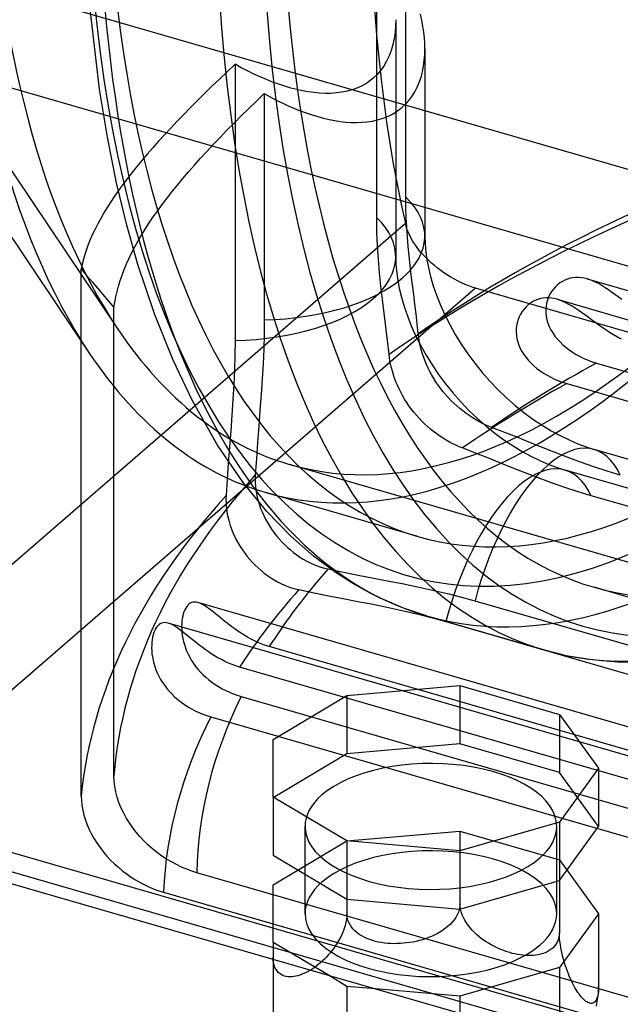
# Model space of a CAD drawing. Header units: millimetres. Extents: x -156 to 156, y -127 to 111.
# Tile 3 of 12: x -102 to -66, y -92 to -34. Entities that reach past the tile are written whole.
import ezdxf

# ---------------------------------------------------------------- set-up
doc = ezdxf.new("R2010")
doc.units = ezdxf.units.MM
doc.layers.add('HIDDEN', color=7, linetype='Continuous')
doc.layers.add('THICK', color=7, linetype='Continuous')

msp = doc.modelspace()

# ---------------------------------------------------------------- linework, layer by layer
at = {"layer": 'HIDDEN'}
for p, q in [((-124.813, -9.462), (-96.166, -52.071)), ((-114.126, -29.319), (-97.838, -53.545)), ((-80.748, -45.429), (-80.748, -28.975)), ((-79.012, -44.201), (-79.012, -30.725)), ((-97.273, -37.765), (-97.954, -31.93)), ((-78.052, -33.665), (-78.128, -33.307)), ((-79.622, -34.006), (-79.653, -34.384)), ((-79.612, -33.625), (-79.622, -34.006)), ((-79.612, -33.628), (-79.612, -47.744)), ((-77.991, -34.018), (-78.052, -33.665)), ((-77.942, -34.363), (-77.991, -34.018)), ((-79.653, -34.384), (-79.707, -34.754)), ((-77.908, -34.7), (-77.942, -34.363)), ((-79.784, -35.114), (-79.884, -35.46)), ((-79.707, -34.754), (-79.784, -35.114)), ((-77.887, -35.029), (-77.908, -34.7)), ((-77.88, -35.359), (-77.887, -35.029)), ((-79.884, -35.46), (-80.008, -35.789)), ((-77.914, -36.055), (-77.888, -35.709)), ((-77.888, -35.709), (-77.88, -35.359)), ((-77.88, -35.362), (-77.88, -46.511)), ((-89.188, -36.285), (-89.657, -36.726)), ((-88.817, -36.488), (-89.188, -36.285)), ((-89.188, -36.285), (-89.188, -52.739)), ((-80.156, -36.099), (-80.325, -36.388)), ((-80.008, -35.789), (-80.156, -36.099)), ((-77.959, -36.396), (-77.914, -36.055)), ((-89.657, -36.726), (-90.116, -37.162)), ((-88.444, -36.682), (-88.817, -36.488)), ((-88.07, -36.865), (-88.444, -36.682)), ((-87.696, -37.037), (-88.07, -36.865)), ((-80.726, -36.894), (-80.952, -37.109)), ((-80.516, -36.653), (-80.726, -36.894)), ((-80.325, -36.388), (-80.516, -36.653)), ((-78.107, -37.05), (-78.024, -36.729)), ((-78.024, -36.729), (-77.959, -36.396)), ((-90.116, -37.162), (-90.565, -37.593)), ((-87.324, -37.196), (-87.696, -37.037)), ((-86.953, -37.343), (-87.324, -37.196)), ((-86.585, -37.476), (-86.953, -37.343)), ((-86.222, -37.595), (-86.585, -37.476)), ((-81.405, -37.439), (-81.658, -37.579)), ((-81.169, -37.282), (-81.405, -37.439)), ((-80.952, -37.109), (-81.169, -37.282)), ((-78.335, -37.652), (-78.211, -37.359)), ((-78.211, -37.359), (-78.107, -37.05)), ((-96.797, -40.633), (-97.273, -37.765)), ((-91.002, -38.02), (-91.429, -38.442)), ((-90.565, -37.593), (-91.002, -38.02)), ((-87.914, -38.475), (-87.448, -38.03)), ((-87.448, -38.03), (-87.091, -38.225)), ((-87.448, -38.03), (-87.448, -51.507)), ((-85.864, -37.7), (-86.222, -37.595)), ((-85.513, -37.79), (-85.864, -37.7)), ((-85.169, -37.865), (-85.513, -37.79)), ((-84.831, -37.926), (-85.169, -37.865)), ((-84.491, -37.972), (-84.831, -37.926)), ((-84.149, -38.003), (-84.491, -37.972)), ((-83.809, -38.018), (-84.149, -38.003)), ((-83.473, -38.014), (-83.809, -38.018)), ((-83.144, -37.991), (-83.473, -38.014)), ((-82.823, -37.949), (-83.144, -37.991)), ((-82.512, -37.886), (-82.823, -37.949)), ((-82.213, -37.803), (-82.512, -37.886)), ((-81.928, -37.701), (-82.213, -37.803)), ((-81.658, -37.579), (-81.928, -37.701)), ((-78.639, -38.187), (-78.478, -37.929)), ((-78.478, -37.929), (-78.335, -37.652)), ((-91.429, -38.442), (-91.844, -38.859)), ((-88.371, -38.916), (-87.914, -38.475)), ((-87.091, -38.225), (-86.733, -38.411)), ((-86.733, -38.411), (-86.373, -38.587)), ((-86.373, -38.587), (-86.014, -38.753)), ((-79.22, -38.84), (-79.012, -38.643)), ((-79.012, -38.643), (-78.818, -38.426)), ((-78.818, -38.426), (-78.639, -38.187)), ((-92.248, -39.271), (-92.64, -39.678)), ((-91.844, -38.859), (-92.248, -39.271)), ((-88.816, -39.352), (-88.371, -38.916)), ((-86.014, -38.753), (-85.655, -38.908)), ((-85.655, -38.908), (-85.299, -39.05)), ((-85.299, -39.05), (-84.945, -39.181)), ((-84.945, -39.181), (-84.595, -39.298)), ((-84.595, -39.298), (-84.25, -39.403)), ((-80.152, -39.414), (-79.895, -39.294)), ((-79.895, -39.294), (-79.653, -39.158)), ((-79.653, -39.158), (-79.428, -39.006)), ((-79.428, -39.006), (-79.22, -38.84)), ((-92.64, -39.678), (-93.02, -40.08)), ((-89.674, -40.214), (-89.251, -39.785)), ((-89.251, -39.785), (-88.816, -39.352)), ((-84.25, -39.403), (-83.911, -39.494)), ((-83.911, -39.494), (-83.578, -39.571)), ((-83.578, -39.571), (-83.252, -39.634)), ((-83.252, -39.634), (-82.925, -39.685)), ((-82.925, -39.685), (-82.597, -39.722)), ((-82.597, -39.722), (-82.269, -39.745)), ((-82.269, -39.745), (-81.944, -39.751)), ((-81.944, -39.751), (-81.623, -39.74)), ((-81.623, -39.74), (-81.309, -39.712)), ((-81.309, -39.712), (-81.003, -39.665)), ((-81.003, -39.665), (-80.707, -39.6)), ((-80.707, -39.6), (-80.423, -39.516)), ((-80.423, -39.516), (-80.152, -39.414)), ((-93.02, -40.08), (-93.388, -40.476)), ((-90.086, -40.638), (-89.674, -40.214)), ((-96.248, -43.336), (-96.797, -40.633)), ((-93.744, -40.867), (-94.087, -41.253)), ((-93.388, -40.476), (-93.744, -40.867)), ((-90.874, -41.474), (-90.486, -41.058)), ((-90.486, -41.058), (-90.086, -40.638)), ((-94.417, -41.633), (-94.735, -42.007)), ((-94.087, -41.253), (-94.417, -41.633)), ((-91.25, -41.885), (-90.874, -41.474)), ((-94.735, -42.007), (-95.04, -42.376)), ((-91.613, -42.291), (-91.25, -41.885)), ((-95.332, -42.74), (-95.611, -43.098)), ((-95.04, -42.376), (-95.332, -42.74)), ((-92.303, -43.089), (-91.964, -42.693)), ((-91.964, -42.693), (-91.613, -42.291)), ((-95.638, -45.862), (-96.248, -43.336)), ((-95.611, -43.098), (-95.877, -43.451)), ((-92.628, -43.482), (-92.303, -43.089)), ((-96.13, -43.799), (-96.37, -44.142)), ((-95.877, -43.451), (-96.13, -43.799)), ((-93.24, -44.252), (-92.941, -43.869)), ((-92.941, -43.869), (-92.628, -43.482)), ((-96.597, -44.479), (-96.81, -44.812)), ((-96.37, -44.142), (-96.597, -44.479)), ((-93.527, -44.63), (-93.24, -44.252)), ((-79.006, -44.815), (-79.012, -44.201)), ((-97.01, -45.14), (-97.197, -45.463)), ((-96.81, -44.812), (-97.01, -45.14)), ((-94.06, -45.373), (-93.8, -45.004)), ((-93.8, -45.004), (-93.527, -44.63)), ((-78.988, -45.411), (-79.006, -44.815)), ((-97.197, -45.463), (-97.371, -45.782)), ((-94.54, -46.098), (-94.306, -45.738)), ((-94.306, -45.738), (-94.06, -45.373)), ((-80.736, -46.284), (-80.748, -45.429)), ((-78.96, -45.992), (-78.988, -45.411)), ((-79.039, -45.776), (-115.361, -77.232)), ((-97.532, -46.096), (-97.68, -46.406)), ((-97.371, -45.782), (-97.532, -46.096)), ((-94.974, -48.212), (-95.638, -45.862)), ((-94.759, -46.455), (-94.54, -46.098)), ((-80.703, -47.104), (-80.736, -46.284)), ((-78.997, -45.936), (-79.039, -45.776)), ((-78.943, -46.102), (-78.997, -45.936)), ((-78.922, -46.564), (-78.96, -45.992)), ((-78.878, -46.271), (-78.943, -46.102)), ((-78.8, -46.444), (-78.878, -46.271)), ((-97.815, -46.713), (-97.937, -47.015)), ((-97.68, -46.406), (-97.815, -46.713)), ((-95.159, -47.155), (-94.966, -46.807)), ((-94.966, -46.807), (-94.759, -46.455)), ((-78.875, -47.131), (-78.922, -46.564)), ((-78.712, -46.618), (-78.8, -46.444)), ((-78.611, -46.794), (-78.712, -46.618)), ((-78.5, -46.97), (-78.611, -46.794)), ((-77.88, -46.511), (-77.866, -46.974)), ((-98.046, -47.314), (-98.142, -47.609)), ((-97.937, -47.015), (-98.046, -47.314)), ((-95.504, -47.841), (-95.338, -47.5)), ((-95.338, -47.5), (-95.159, -47.155)), ((-80.65, -47.905), (-80.703, -47.104)), ((-78.82, -47.699), (-78.875, -47.131)), ((-78.379, -47.145), (-78.5, -46.97)), ((-78.248, -47.318), (-78.379, -47.145)), ((-78.108, -47.489), (-78.248, -47.318)), ((-77.96, -47.657), (-78.108, -47.489)), ((-77.866, -46.974), (-77.821, -47.481)), ((-77.821, -47.481), (-77.757, -47.926)), ((-98.226, -47.901), (-98.298, -48.191)), ((-98.142, -47.609), (-98.226, -47.901)), ((-95.657, -48.178), (-95.504, -47.841)), ((-80.58, -48.698), (-80.65, -47.905)), ((-79.612, -47.744), (-79.598, -48.208)), ((-78.757, -48.272), (-78.82, -47.699)), ((-77.805, -47.82), (-77.96, -47.657)), ((-77.645, -47.978), (-77.805, -47.82)), ((-77.757, -47.926), (-77.667, -48.397)), ((-77.479, -48.131), (-77.645, -47.978)), ((-98.298, -48.191), (-98.357, -48.477)), ((-98.357, -79.86), (-98.357, -48.477)), ((-98.357, -48.477), (-98.036, -48.857)), ((-95.922, -48.844), (-95.796, -48.513)), ((-95.796, -48.513), (-95.657, -48.178)), ((-93.993, -51.146), (-94.974, -48.212)), ((-79.598, -48.208), (-79.552, -48.719)), ((-78.689, -48.848), (-78.757, -48.272)), ((-77.667, -48.397), (-77.541, -48.924)), ((-77.307, -48.28), (-77.479, -48.131)), ((-77.125, -48.427), (-77.307, -48.28)), ((-76.935, -48.57), (-77.125, -48.427)), ((-76.737, -48.71), (-76.935, -48.57)), ((-98.036, -48.857), (-97.713, -49.238)), ((-97.713, -49.238), (-97.388, -49.621)), ((-96.135, -49.498), (-96.035, -49.172)), ((-96.035, -49.172), (-95.922, -48.844)), ((-80.494, -49.499), (-80.58, -48.698)), ((-79.552, -48.719), (-79.489, -49.161)), ((-79.489, -49.161), (-79.399, -49.629)), ((-78.617, -49.422), (-78.689, -48.848)), ((-77.541, -48.924), (-77.381, -49.474)), ((-76.534, -48.843), (-76.737, -48.71)), ((-76.326, -48.971), (-76.534, -48.843)), ((-76.115, -49.09), (-76.326, -48.971)), ((-75.902, -49.202), (-76.115, -49.09)), ((-75.688, -49.304), (-75.902, -49.202)), ((-69.683, -49.216), (-69.827, -49.308)), ((-69.533, -49.139), (-69.683, -49.216)), ((-69.378, -49.077), (-69.533, -49.139)), ((-69.219, -49.03), (-69.378, -49.077)), ((-69.057, -48.999), (-69.219, -49.03)), ((-68.891, -48.983), (-69.057, -48.999)), ((-68.722, -48.982), (-68.891, -48.983)), ((-68.552, -48.996), (-68.722, -48.982)), ((-68.381, -49.025), (-68.552, -48.996)), ((-68.208, -49.068), (-68.381, -49.025)), ((-68.033, -49.125), (-68.208, -49.068)), ((-68.203, -49.069), (92.367, -95.422)), ((-67.856, -49.194), (-68.033, -49.125)), ((-67.677, -49.277), (-67.856, -49.194)), ((-74.855, -49.617), (-111.897, -81.696)), ((-97.388, -49.621), (-97.062, -50.005)), ((-96.295, -50.142), (-96.221, -49.821)), ((-96.221, -49.821), (-96.135, -49.498)), ((-80.398, -50.304), (-80.494, -49.499)), ((-79.399, -49.629), (-79.273, -50.156)), ((-78.544, -49.997), (-78.617, -49.422)), ((-77.381, -49.474), (-77.185, -50.043)), ((-75.475, -49.398), (-75.688, -49.304)), ((-75.264, -49.481), (-75.475, -49.398)), ((-75.057, -49.554), (-75.264, -49.481)), ((-74.855, -49.617), (-75.057, -49.554)), ((-3.061, -70.342), (-74.855, -49.617)), ((-70.324, -49.82), (-70.421, -49.981)), ((-70.215, -49.671), (-70.324, -49.82)), ((-70.094, -49.536), (-70.215, -49.671)), ((-69.965, -49.414), (-70.094, -49.536)), ((-69.827, -49.308), (-69.965, -49.414)), ((-67.497, -49.371), (-67.677, -49.277)), ((-67.314, -49.477), (-67.497, -49.371)), ((-67.129, -49.593), (-67.314, -49.477)), ((-66.939, -49.718), (-67.129, -49.593)), ((-66.746, -49.853), (-66.939, -49.718)), ((-66.549, -49.995), (-66.746, -49.853)), ((-97.062, -50.005), (-96.734, -50.391)), ((-96.734, -50.391), (-96.404, -50.778)), ((-96.356, -50.461), (-96.295, -50.142)), ((-80.296, -51.109), (-80.398, -50.304)), ((-79.273, -50.156), (-79.113, -50.706)), ((-78.47, -50.574), (-78.544, -49.997)), ((-77.185, -50.043), (-76.954, -50.627)), ((-71.443, -50.423), (-71.586, -50.512)), ((-71.296, -50.348), (-71.443, -50.423)), ((-71.144, -50.289), (-71.296, -50.348)), ((-70.988, -50.244), (-71.144, -50.289)), ((-70.829, -50.214), (-70.988, -50.244)), ((-70.666, -50.199), (-70.829, -50.214)), ((-70.5, -50.199), (-70.666, -50.199)), ((-70.571, -50.332), (-70.622, -50.521)), ((-70.504, -50.152), (-70.571, -50.332)), ((-70.421, -49.981), (-70.504, -50.152)), ((-70.334, -50.213), (-70.5, -50.199)), ((-70.166, -50.241), (-70.334, -50.213)), ((-69.996, -50.283), (-70.166, -50.241)), ((-69.822, -50.34), (-69.996, -50.283)), ((-69.992, -50.285), (94.156, -97.67)), ((-69.646, -50.41), (-69.822, -50.34)), ((-69.468, -50.492), (-69.646, -50.41)), ((-66.35, -50.141), (-66.549, -49.995)), ((-66.148, -50.29), (-66.35, -50.141)), ((-96.404, -50.778), (-96.356, -50.461)), ((-96.404, -78.692), (-96.404, -50.778)), ((-79.113, -50.706), (-78.917, -51.275)), ((-78.399, -51.156), (-78.47, -50.574)), ((-76.954, -50.627), (-76.694, -51.207)), ((-72.077, -51.006), (-72.174, -51.16)), ((-71.969, -50.863), (-72.077, -51.006)), ((-71.85, -50.733), (-71.969, -50.863)), ((-71.722, -50.615), (-71.85, -50.733)), ((-71.586, -50.512), (-71.722, -50.615)), ((-70.654, -50.714), (-70.669, -50.911)), ((-70.669, -50.911), (-70.664, -51.109)), ((-70.622, -50.521), (-70.654, -50.714)), ((-69.288, -50.587), (-69.468, -50.492)), ((-69.106, -50.692), (-69.288, -50.587)), ((-68.921, -50.808), (-69.106, -50.692)), ((-68.732, -50.933), (-68.921, -50.808)), ((-68.539, -51.068), (-68.732, -50.933)), ((-92.886, -53.909), (-93.993, -51.146)), ((-87.448, -51.507), (-87.456, -52.379)), ((-80.194, -51.918), (-80.296, -51.109)), ((-78.917, -51.275), (-78.686, -51.86)), ((-78.331, -51.743), (-78.399, -51.156)), ((-76.694, -51.207), (-76.399, -51.792)), ((-72.326, -51.496), (-72.38, -51.677)), ((-72.257, -51.323), (-72.326, -51.496)), ((-72.174, -51.16), (-72.257, -51.323)), ((-70.664, -51.109), (-70.642, -51.308)), ((-70.642, -51.308), (-70.6, -51.508)), ((-70.6, -51.508), (-70.541, -51.706)), ((-68.343, -51.209), (-68.539, -51.068)), ((-68.144, -51.356), (-68.343, -51.209)), ((-67.943, -51.505), (-68.144, -51.356)), ((-67.739, -51.656), (-67.943, -51.505)), ((-80.097, -52.736), (-80.194, -51.918)), ((-78.686, -51.86), (-78.426, -52.439)), ((-78.269, -52.338), (-78.331, -51.743)), ((-76.399, -51.792), (-76.071, -52.378)), ((-72.437, -52.053), (-72.44, -52.245)), ((-72.417, -51.864), (-72.437, -52.053)), ((-72.38, -51.677), (-72.417, -51.864)), ((-70.541, -51.706), (-70.463, -51.902)), ((-70.463, -51.902), (-70.368, -52.097)), ((-70.368, -52.097), (-70.254, -52.288)), ((-67.53, -51.809), (-67.739, -51.656)), ((-67.316, -51.961), (-67.53, -51.809)), ((-67.097, -52.112), (-67.316, -51.961)), ((-66.873, -52.259), (-67.097, -52.112)), ((-89.188, -52.739), (-89.197, -53.611)), ((-87.456, -52.379), (-87.481, -53.248)), ((-80.008, -53.567), (-80.097, -52.736)), ((-78.426, -52.439), (-78.131, -53.024)), ((-78.246, -52.532), (-78.269, -52.338)), ((-78.215, -52.73), (-78.246, -52.532)), ((-78.177, -52.931), (-78.215, -52.73)), ((-76.071, -52.378), (-75.71, -52.962)), ((-72.44, -52.245), (-72.425, -52.439)), ((-72.425, -52.439), (-72.394, -52.632)), ((-72.394, -52.632), (-72.344, -52.825)), ((-70.254, -52.288), (-70.125, -52.473)), ((-70.125, -52.473), (-69.981, -52.652)), ((-69.981, -52.652), (-69.823, -52.824)), ((-66.642, -52.402), (-66.873, -52.259)), ((-66.405, -52.538), (-66.642, -52.402)), ((-66.162, -52.667), (-66.405, -52.538)), ((-87.481, -53.248), (-87.52, -54.126)), ((-78.13, -53.135), (-78.177, -52.931)), ((-78.131, -53.024), (-77.803, -53.61)), ((-78.075, -53.34), (-78.13, -53.135)), ((-78.012, -53.548), (-78.075, -53.34)), ((-75.71, -52.962), (-75.323, -53.532)), ((-72.344, -52.825), (-72.278, -53.017)), ((-72.278, -53.017), (-72.195, -53.207)), ((-72.195, -53.207), (-72.095, -53.394)), ((-69.823, -52.824), (-69.652, -52.988)), ((-69.652, -52.988), (-69.47, -53.145)), ((-69.47, -53.145), (-69.276, -53.293)), ((-69.276, -53.293), (-69.071, -53.435)), ((-91.732, -56.335), (-92.886, -53.909)), ((-89.197, -53.611), (-89.221, -54.48)), ((-79.986, -53.761), (-80.008, -53.567)), ((-79.955, -53.959), (-79.986, -53.761)), ((-79.916, -54.16), (-79.955, -53.959)), ((-77.941, -53.757), (-78.012, -53.548)), ((-77.861, -53.966), (-77.941, -53.757)), ((-77.803, -53.61), (-77.442, -54.194)), ((-75.323, -53.532), (-74.907, -54.092)), ((-72.095, -53.394), (-71.978, -53.578)), ((-71.978, -53.578), (-71.848, -53.756)), ((-71.848, -53.756), (-71.703, -53.927)), ((-71.703, -53.927), (-71.546, -54.092)), ((-69.071, -53.435), (-68.855, -53.568)), ((-68.855, -53.568), (-68.629, -53.692)), ((-68.629, -53.692), (-68.395, -53.806)), ((-68.395, -53.806), (-68.152, -53.91)), ((-68.152, -53.91), (-67.903, -54.003)), ((-89.221, -54.48), (-89.26, -55.358)), ((-87.52, -54.126), (-87.571, -55.022)), ((-79.87, -54.363), (-79.916, -54.16)), ((-79.815, -54.569), (-79.87, -54.363)), ((-77.773, -54.175), (-77.861, -53.966)), ((-77.678, -54.382), (-77.773, -54.175)), ((-77.574, -54.589), (-77.678, -54.382)), ((-77.442, -54.194), (-77.055, -54.764)), ((-74.907, -54.092), (-74.466, -54.636)), ((-71.546, -54.092), (-71.377, -54.25)), ((-71.377, -54.25), (-71.197, -54.4)), ((-71.197, -54.4), (-71.007, -54.543)), ((-71.007, -54.543), (-70.806, -54.678)), ((-67.903, -54.003), (-67.649, -54.084)), ((-67.649, -54.084), (87.149, -98.77)), ((-87.571, -55.022), (-87.633, -55.947)), ((-79.752, -54.777), (-79.815, -54.569)), ((-79.681, -54.986), (-79.752, -54.777)), ((-79.601, -55.195), (-79.681, -54.986)), ((-77.463, -54.794), (-77.574, -54.589)), ((-77.344, -54.996), (-77.463, -54.794)), ((-77.217, -55.196), (-77.344, -54.996)), ((-77.055, -54.764), (-76.639, -55.324)), ((-74.466, -54.636), (-74.002, -55.162)), ((-70.806, -54.678), (-70.595, -54.806)), ((-70.595, -54.806), (-70.375, -54.926)), ((-70.375, -54.926), (-70.146, -55.036)), ((-70.146, -55.036), (-69.911, -55.136)), ((-69.911, -55.136), (-69.668, -55.226)), ((-89.26, -55.358), (-89.312, -56.254)), ((-79.514, -55.404), (-79.601, -55.195)), ((-79.418, -55.611), (-79.514, -55.404)), ((-79.315, -55.818), (-79.418, -55.611)), ((-77.084, -55.392), (-77.217, -55.196)), ((-76.943, -55.585), (-77.084, -55.392)), ((-76.797, -55.772), (-76.943, -55.585)), ((-76.639, -55.324), (-76.198, -55.868)), ((-74.002, -55.162), (-73.516, -55.668)), ((-73.516, -55.668), (-73.014, -56.149)), ((-69.668, -55.226), (-69.421, -55.304)), ((-69.421, -55.304), (88.921, -101.013)), ((-89.312, -56.254), (-89.374, -57.178)), ((-87.633, -55.947), (-87.703, -56.898)), ((-79.203, -56.023), (-79.315, -55.818)), ((-79.084, -56.225), (-79.203, -56.023)), ((-78.958, -56.425), (-79.084, -56.225)), ((-76.644, -55.955), (-76.797, -55.772)), ((-76.485, -56.133), (-76.644, -55.955)), ((-76.321, -56.306), (-76.485, -56.133)), ((-76.152, -56.473), (-76.321, -56.306)), ((-76.198, -55.868), (-75.734, -56.394)), ((-73.014, -56.149), (-72.498, -56.602)), ((-90.227, -58.981), (-91.732, -56.335)), ((-87.703, -56.898), (-87.776, -57.856)), ((-78.824, -56.621), (-78.958, -56.425)), ((-78.684, -56.814), (-78.824, -56.621)), ((-78.538, -57.001), (-78.684, -56.814)), ((-75.977, -56.634), (-76.152, -56.473)), ((-75.799, -56.788), (-75.977, -56.634)), ((-75.617, -56.935), (-75.799, -56.788)), ((-75.734, -56.394), (-75.248, -56.9)), ((-72.498, -56.602), (-71.972, -57.025)), ((-89.374, -57.178), (-89.444, -58.129)), ((-78.385, -57.184), (-78.538, -57.001)), ((-78.226, -57.362), (-78.385, -57.184)), ((-78.062, -57.535), (-78.226, -57.362)), ((-75.431, -57.075), (-75.617, -56.935)), ((-75.244, -57.207), (-75.431, -57.075)), ((-75.248, -56.9), (-74.746, -57.381)), ((-75.053, -57.332), (-75.244, -57.207)), ((-74.862, -57.449), (-75.053, -57.332)), ((-74.668, -57.559), (-74.862, -57.449)), ((-74.746, -57.381), (-74.23, -57.834)), ((-71.972, -57.025), (-71.433, -57.422)), ((-71.433, -57.422), (-70.892, -57.784)), ((-87.776, -57.856), (-87.849, -58.82)), ((-77.893, -57.702), (-78.062, -57.535)), ((-77.718, -57.863), (-77.893, -57.702)), ((-77.54, -58.017), (-77.718, -57.863)), ((-77.357, -58.164), (-77.54, -58.017)), ((-74.475, -57.66), (-74.668, -57.559)), ((-74.281, -57.753), (-74.475, -57.66)), ((-74.089, -57.837), (-74.281, -57.753)), ((-74.23, -57.834), (-73.704, -58.257)), ((-73.898, -57.913), (-74.089, -57.837)), ((-73.121, -58.212), (-73.898, -57.913)), ((-70.892, -57.784), (-70.353, -58.111)), ((-89.444, -58.129), (-89.517, -59.087)), ((-77.172, -58.304), (-77.357, -58.164)), ((-76.985, -58.436), (-77.172, -58.304)), ((-76.794, -58.561), (-76.985, -58.436)), ((-76.603, -58.678), (-76.794, -58.561)), ((-73.704, -58.257), (-73.165, -58.654)), ((-73.165, -58.654), (-72.624, -59.016)), ((-72.386, -58.503), (-73.121, -58.212)), ((-71.672, -58.79), (-72.386, -58.503)), ((-70.353, -58.111), (-69.822, -58.402)), ((-69.822, -58.402), (-69.284, -58.663)), ((-88.702, -61.199), (-90.227, -58.981)), ((-89.517, -59.087), (-89.59, -60.05)), ((-87.849, -58.82), (-87.919, -59.785)), ((-76.409, -58.788), (-76.603, -58.678)), ((-76.216, -58.889), (-76.409, -58.788)), ((-76.022, -58.982), (-76.216, -58.889)), ((-75.83, -59.066), (-76.022, -58.982)), ((-75.639, -59.142), (-75.83, -59.066)), ((-74.861, -59.441), (-75.639, -59.142)), ((-72.624, -59.016), (-72.085, -59.343)), ((-70.933, -59.087), (-71.672, -58.79)), ((-70.173, -59.389), (-70.933, -59.087)), ((-69.284, -58.663), (-68.763, -58.887)), ((-68.763, -58.887), (-68.263, -59.073)), ((-68.263, -59.073), (-67.786, -59.224)), ((73.333, -99.962), (-67.786, -59.224)), ((-87.919, -59.785), (-87.982, -60.75)), ((-74.124, -59.733), (-74.861, -59.441)), ((-73.41, -60.02), (-74.124, -59.733)), ((-72.085, -59.343), (-71.554, -59.634)), ((-71.554, -59.634), (-71.016, -59.896)), ((-69.395, -59.689), (-70.173, -59.389)), ((-68.606, -59.981), (-69.395, -59.689)), ((-89.59, -60.05), (-89.66, -61.016)), ((40.675, -96.674), (-85.938, -60.124)), ((-72.67, -60.317), (-73.41, -60.02)), ((-71.909, -60.62), (-72.67, -60.317)), ((-71.016, -59.896), (-70.495, -60.119)), ((-70.495, -60.119), (-69.995, -60.305)), ((-69.995, -60.305), (-69.518, -60.456)), ((-67.809, -60.258), (-68.606, -59.981)), ((-67.014, -60.516), (-67.809, -60.258)), ((-87.982, -60.75), (-87.99, -60.971)), ((-87.99, -60.971), (-87.986, -61.192)), ((-71.131, -60.92), (-71.909, -60.62)), ((-70.34, -61.212), (-71.131, -60.92)), ((75.065, -102.194), (-69.518, -60.456)), ((-66.229, -60.752), (-67.014, -60.516)), ((-89.66, -61.016), (-89.723, -61.981)), ((-87.287, -62.925), (-88.702, -61.199)), ((-87.986, -61.192), (-87.972, -61.414)), ((-87.972, -61.414), (-87.947, -61.636)), ((-69.543, -61.489), (-70.34, -61.212)), ((-68.747, -61.748), (-69.543, -61.489)), ((-89.723, -61.981), (-89.731, -62.201)), ((-87.947, -61.636), (-87.911, -61.858)), ((-87.911, -61.858), (-87.864, -62.079)), ((-87.864, -62.079), (-87.807, -62.3)), ((-78.292, -64.413), (-87.359, -61.795)), ((-67.961, -61.984), (-68.747, -61.748)), ((76.622, -103.721), (-67.961, -61.984)), ((-89.731, -62.201), (-89.728, -62.422)), ((-89.728, -62.422), (-89.713, -62.644)), ((-89.713, -62.644), (-89.688, -62.866)), ((-87.807, -62.3), (-87.74, -62.52)), ((-87.74, -62.52), (-87.663, -62.739)), ((-87.663, -62.739), (-87.576, -62.954)), ((-89.688, -62.866), (-89.652, -63.088)), ((-89.652, -63.088), (-89.606, -63.309)), ((-89.606, -63.309), (-89.549, -63.53)), ((-87.576, -62.954), (-87.48, -63.167)), ((-87.48, -63.167), (-87.375, -63.377)), ((-85.872, -64.389), (-87.287, -62.925)), ((-89.549, -63.53), (-89.482, -63.75)), ((-89.482, -63.75), (-89.404, -63.969)), ((-87.375, -63.377), (-87.262, -63.583)), ((-87.262, -63.583), (-87.139, -63.786)), ((-87.139, -63.786), (-87.008, -63.984)), ((-89.404, -63.969), (-89.318, -64.184)), ((-89.318, -64.184), (-89.222, -64.397)), ((-89.222, -64.397), (-89.117, -64.607)), ((-87.008, -63.984), (-86.869, -64.178)), ((-86.869, -64.178), (-86.723, -64.367)), ((-86.723, -64.367), (-86.569, -64.55)), ((-84.516, -65.579), (-85.872, -64.389)), ((-89.117, -64.607), (-89.003, -64.813)), ((-89.003, -64.813), (-88.881, -65.016)), ((-88.881, -65.016), (-88.75, -65.214)), ((-86.569, -64.55), (-86.409, -64.727)), ((-86.409, -64.727), (-86.242, -64.897)), ((-86.242, -64.897), (-86.069, -65.061)), ((-86.069, -65.061), (-85.89, -65.217)), ((-88.75, -65.214), (-88.611, -65.408)), ((-88.611, -65.408), (-88.464, -65.597)), ((-88.464, -65.597), (-88.311, -65.78)), ((-85.89, -65.217), (-85.706, -65.366)), ((-85.706, -65.366), (-85.516, -65.506)), ((-85.516, -65.506), (-85.321, -65.639)), ((-85.321, -65.639), (-85.122, -65.763)), ((-83.161, -66.588), (-84.516, -65.579)), ((-88.311, -65.78), (-88.151, -65.957)), ((-88.151, -65.957), (-87.984, -66.127)), ((-87.984, -66.127), (-87.811, -66.29)), ((-85.122, -65.763), (-84.92, -65.877)), ((-84.92, -65.877), (-84.713, -65.981)), ((-84.713, -65.981), (-84.504, -66.076)), ((-84.504, -66.076), (-84.292, -66.161)), ((-84.292, -66.161), (-84.077, -66.235)), ((-84.077, -66.235), (-83.859, -66.298)), ((-87.811, -66.29), (-87.632, -66.447)), ((-87.632, -66.447), (-87.448, -66.595)), ((-87.448, -66.595), (-87.258, -66.736)), ((-87.258, -66.736), (-87.063, -66.869)), ((-87.063, -66.869), (-86.864, -66.992)), ((-83.859, -66.298), (-83.64, -66.35)), ((-83.64, -66.35), (-82.734, -66.537)), ((-82.133, -67.244), (-83.161, -66.588)), ((-82.734, -66.537), (-81.862, -66.71)), ((-81.862, -66.71), (-81.009, -66.876)), ((-86.864, -66.992), (-86.662, -67.107)), ((-86.662, -67.107), (-86.456, -67.211)), ((-86.456, -67.211), (-86.246, -67.306)), ((-86.246, -67.306), (-86.034, -67.39)), ((-86.034, -67.39), (-85.819, -67.465)), ((-81.099, -67.818), (-82.133, -67.244)), ((-81.009, -66.876), (-80.124, -67.047)), ((-80.124, -67.047), (-79.221, -67.225)), ((-79.221, -67.225), (-78.313, -67.412)), ((-78.313, -67.412), (-77.413, -67.608)), ((-15.152, -82.64), (-67.795, -67.443)), ((-85.819, -67.465), (-85.602, -67.528)), ((-85.602, -67.528), (-85.383, -67.58)), ((-85.383, -67.58), (-84.475, -67.767)), ((-84.475, -67.767), (-83.602, -67.941)), ((-83.602, -67.941), (-82.748, -68.106)), ((-80.491, -68.118), (-81.099, -67.818)), ((-77.413, -67.608), (-76.535, -67.814)), ((-76.535, -67.814), (-75.691, -68.03)), ((-75.691, -68.03), (-74.89, -68.252)), ((-92.072, -68.589), (-92.131, -68.681)), ((-92.007, -68.509), (-92.072, -68.589)), ((-91.937, -68.443), (-92.007, -68.509)), ((-91.862, -68.391), (-91.937, -68.443)), ((-91.781, -68.354), (-91.862, -68.391)), ((-91.694, -68.331), (-91.781, -68.354)), ((-91.603, -68.323), (-91.694, -68.331)), ((-91.506, -68.33), (-91.603, -68.323)), ((-91.403, -68.353), (-91.506, -68.33)), ((-91.29, -68.392), (-91.403, -68.353)), ((-21.842, -88.433), (-91.4, -68.354)), ((-91.172, -68.446), (-91.29, -68.392)), ((-91.049, -68.515), (-91.172, -68.446)), ((-90.92, -68.596), (-91.049, -68.515)), ((-90.785, -68.689), (-90.92, -68.596)), ((-82.748, -68.106), (-81.863, -68.278)), ((-81.863, -68.278), (-80.958, -68.456)), ((-80.958, -68.456), (-80.049, -68.643)), ((-79.147, -68.686), (-80.491, -68.118)), ((-74.89, -68.252), (-17.626, -84.782)), ((-92.308, -69.161), (-92.336, -69.304)), ((-92.273, -69.025), (-92.308, -69.161)), ((-92.232, -68.9), (-92.273, -69.025)), ((-92.185, -68.785), (-92.232, -68.9)), ((-92.131, -68.681), (-92.185, -68.785)), ((-90.645, -68.793), (-90.785, -68.689)), ((-90.502, -68.904), (-90.645, -68.793)), ((-90.355, -69.021), (-90.502, -68.904)), ((-90.205, -69.143), (-90.355, -69.021)), ((-90.051, -69.268), (-90.205, -69.143)), ((-80.049, -68.643), (-79.148, -68.84)), ((-79.148, -68.84), (-78.269, -69.046)), ((-77.776, -69.141), (-79.147, -68.686)), ((-78.269, -69.046), (-77.424, -69.262)), ((-77.78, -69.14), (-70.748, -71.17)), ((-93.795, -69.737), (-93.861, -69.82)), ((-93.723, -69.669), (-93.795, -69.737)), ((-93.646, -69.614), (-93.723, -69.669)), ((-93.563, -69.575), (-93.646, -69.614)), ((-93.474, -69.551), (-93.563, -69.575)), ((-93.381, -69.542), (-93.474, -69.551)), ((-93.282, -69.55), (-93.381, -69.542)), ((-93.176, -69.573), (-93.282, -69.55)), ((-93.063, -69.612), (-93.176, -69.573)), ((72.337, -117.352), (-93.173, -69.574)), ((-92.943, -69.667), (-93.063, -69.612)), ((-92.819, -69.736), (-92.943, -69.667)), ((-92.689, -69.818), (-92.819, -69.736)), ((-92.369, -69.614), (-92.374, -69.778)), ((-92.374, -69.778), (-92.37, -69.948)), ((-92.356, -69.456), (-92.369, -69.614)), ((-92.336, -69.304), (-92.356, -69.456)), ((-89.893, -69.395), (-90.051, -69.268)), ((-89.729, -69.526), (-89.893, -69.395)), ((-89.561, -69.657), (-89.729, -69.526)), ((-89.387, -69.788), (-89.561, -69.657)), ((-89.208, -69.92), (-89.387, -69.788)), ((-77.424, -69.262), (-76.622, -69.484)), ((-76.622, -69.484), (67.961, -111.221)), ((-94.065, -70.273), (-94.1, -70.413)), ((-94.024, -70.143), (-94.065, -70.273)), ((-93.976, -70.024), (-94.024, -70.143)), ((-93.921, -69.916), (-93.976, -70.024)), ((-93.861, -69.82), (-93.921, -69.916)), ((-92.554, -69.912), (-92.689, -69.818)), ((-92.413, -70.016), (-92.554, -69.912)), ((-92.269, -70.127), (-92.413, -70.016)), ((-92.37, -69.948), (-92.357, -70.123)), ((-92.357, -70.123), (-92.336, -70.302)), ((-92.336, -70.302), (-92.304, -70.484)), ((-92.122, -70.245), (-92.269, -70.127)), ((-91.971, -70.367), (-92.122, -70.245)), ((-91.817, -70.492), (-91.971, -70.367)), ((-89.023, -70.049), (-89.208, -69.92)), ((-88.833, -70.176), (-89.023, -70.049)), ((-88.638, -70.299), (-88.833, -70.176)), ((-88.438, -70.417), (-88.638, -70.299)), ((-94.158, -70.882), (-94.161, -71.051)), ((-94.147, -70.718), (-94.158, -70.882)), ((-94.127, -70.562), (-94.147, -70.718)), ((-94.1, -70.413), (-94.127, -70.562)), ((-92.304, -70.484), (-92.263, -70.668)), ((-92.263, -70.668), (-92.211, -70.854)), ((-92.211, -70.854), (-92.149, -71.041)), ((-91.659, -70.62), (-91.817, -70.492)), ((-91.496, -70.749), (-91.659, -70.62)), ((-91.328, -70.88), (-91.496, -70.749)), ((-91.155, -71.011), (-91.328, -70.88)), ((-88.232, -70.529), (-88.438, -70.417)), ((-88.021, -70.635), (-88.232, -70.529)), ((-87.806, -70.734), (-88.021, -70.635)), ((-87.587, -70.823), (-87.806, -70.734)), ((-87.368, -70.902), (-87.587, -70.823)), ((-87.149, -70.971), (-87.368, -70.902)), ((67.649, -115.657), (-87.149, -70.971)), ((-94.161, -71.051), (-94.155, -71.227)), ((-94.155, -71.227), (-94.14, -71.407)), ((-94.14, -71.407), (-94.114, -71.591)), ((-92.149, -71.041), (-92.076, -71.23)), ((-92.076, -71.23), (-91.99, -71.419)), ((-91.99, -71.419), (-91.893, -71.608)), ((-90.977, -71.142), (-91.155, -71.011)), ((-90.793, -71.271), (-90.977, -71.142)), ((-90.604, -71.397), (-90.793, -71.271)), ((-90.409, -71.519), (-90.604, -71.397)), ((-90.21, -71.637), (-90.409, -71.519)), ((-70.744, -71.171), (-69.349, -71.515)), ((-69.349, -71.515), (-67.909, -71.75)), ((-94.114, -71.591), (-94.079, -71.778)), ((-94.079, -71.778), (-94.032, -71.968)), ((-94.032, -71.968), (-93.975, -72.159)), ((-91.893, -71.608), (-91.786, -71.793)), ((-91.786, -71.793), (-91.668, -71.974)), ((-91.668, -71.974), (-91.539, -72.15)), ((-90.005, -71.749), (-90.21, -71.637)), ((-89.795, -71.855), (-90.005, -71.749)), ((-89.58, -71.953), (-89.795, -71.855)), ((-89.361, -72.043), (-89.58, -71.953)), ((-89.141, -72.123), (-89.361, -72.043)), ((-88.921, -72.192), (-89.141, -72.123)), ((-67.909, -71.75), (-66.404, -71.874)), ((-66.404, -71.874), (-64.832, -71.878)), ((-93.975, -72.159), (-93.906, -72.352)), ((-93.906, -72.352), (-93.825, -72.546)), ((-93.825, -72.546), (-93.731, -72.74)), ((-91.539, -72.15), (-91.401, -72.322)), ((-91.401, -72.322), (-91.253, -72.488)), ((-91.253, -72.488), (-91.096, -72.649)), ((-91.096, -72.649), (-90.928, -72.804)), ((69.421, -117.901), (-88.921, -72.192)), ((-93.731, -72.74), (-93.626, -72.931)), ((-93.626, -72.931), (-93.51, -73.118)), ((-93.51, -73.118), (-93.383, -73.301)), ((-93.383, -73.301), (-93.246, -73.478)), ((-90.928, -72.804), (-90.752, -72.954)), ((-90.752, -72.954), (-90.566, -73.097)), ((-90.566, -73.097), (-90.373, -73.233)), ((-90.373, -73.233), (-90.171, -73.361)), ((-82.52, -73.895), (-75.784, -73.301)), ((-75.784, -73.301), (-69.86, -75.011)), ((-75.784, -73.301), (-75.784, -76.765)), ((-93.246, -73.478), (-93.098, -73.65)), ((-93.098, -73.65), (-92.939, -73.817)), ((-92.939, -73.817), (-92.77, -73.978)), ((-90.171, -73.361), (-89.963, -73.481)), ((-89.963, -73.481), (-89.747, -73.594)), ((-89.747, -73.594), (-89.525, -73.697)), ((-89.525, -73.697), (-89.298, -73.792)), ((-89.298, -73.792), (-89.064, -73.876)), ((-89.064, -73.876), (-88.829, -73.95)), ((-86.917, -76.515), (-82.52, -73.895)), ((-82.52, -73.895), (-82.52, -77.359)), ((-92.77, -73.978), (-92.591, -74.133)), ((-92.591, -74.133), (-92.403, -74.281)), ((-92.403, -74.281), (-92.206, -74.422)), ((-92.206, -74.422), (-92.001, -74.555)), ((-88.829, -73.95), (-26.046, -92.074)), ((-92.001, -74.555), (-91.788, -74.68)), ((-91.788, -74.68), (-91.568, -74.796)), ((-91.568, -74.796), (-91.341, -74.903)), ((-91.341, -74.903), (-91.107, -75)), ((-91.107, -75), (-90.869, -75.087)), ((-69.86, -75.011), (-67.52, -78.225)), ((-69.86, -75.011), (-69.86, -78.475)), ((-90.869, -75.087), (-90.631, -75.162)), ((-90.631, -75.162), (65.131, -120.127)), ((-86.917, -79.935), (-86.917, -76.515)), ((-75.784, -76.765), (-82.52, -77.359)), ((-69.86, -78.475), (-75.784, -76.765)), ((-82.52, -77.359), (-86.917, -79.979)), ((-67.52, -78.225), (-69.86, -81.439)), ((-67.52, -81.689), (-69.86, -78.475)), ((-67.52, -78.225), (-67.52, -81.689)), ((-96.393, -78.989), (-96.404, -78.692)), ((-96.357, -79.304), (-96.393, -78.989)), ((-96.296, -79.627), (-96.357, -79.304)), ((-96.211, -79.949), (-96.296, -79.627)), ((-98.357, -79.86), (-98.347, -80.133)), ((-98.347, -80.133), (-98.317, -80.421)), ((-96.108, -80.26), (-96.211, -79.949)), ((-95.987, -80.56), (-96.108, -80.26)), ((-82.52, -82.555), (-86.917, -79.935)), ((-86.917, -79.935), (-86.917, -83.399)), ((-98.317, -80.421), (-98.266, -80.717)), ((-98.266, -80.717), (-98.194, -81.015)), ((-95.843, -80.867), (-95.987, -80.56)), ((-95.674, -81.176), (-95.843, -80.867)), ((-98.194, -81.015), (-98.105, -81.306)), ((-98.105, -81.306), (-98.002, -81.584)), ((-95.487, -81.478), (-95.674, -81.176)), ((-95.285, -81.768), (-95.487, -81.478)), ((-69.86, -81.439), (-75.784, -83.149)), ((-69.86, -81.439), (-69.86, -84.903)), ((-40.103, -102.421), (-111.897, -81.696)), ((-98.002, -81.584), (-97.881, -81.862)), ((-97.881, -81.862), (-97.74, -82.147)), ((-95.076, -82.038), (-95.285, -81.768)), ((-94.857, -82.295), (-95.076, -82.038)), ((-85.02, -86.885), (-85.02, -81.689)), ((-82.52, -82.555), (-75.784, -81.961)), ((-75.784, -81.961), (-69.86, -83.671)), ((-75.784, -81.961), (-75.784, -86.291)), ((-70.02, -86.885), (-70.02, -81.689)), ((-69.86, -84.903), (-67.52, -81.689)), ((-97.74, -82.147), (-97.58, -82.43)), ((-97.58, -82.43), (-97.404, -82.707)), ((-97.404, -82.707), (-97.217, -82.971)), ((-94.616, -82.55), (-94.857, -82.295)), ((-94.359, -82.799), (-94.616, -82.55)), ((-86.917, -85.175), (-82.52, -82.555)), ((-75.784, -83.149), (-82.52, -82.555)), ((-82.52, -82.555), (-82.52, -86.885)), ((-82.52, -82.555), (-82.52, -86.019)), ((-97.217, -82.971), (-97.025, -83.218)), ((-97.025, -83.218), (-96.824, -83.454)), ((-94.09, -83.034), (-94.359, -82.799)), ((-93.816, -83.253), (-94.09, -83.034)), ((-93.543, -83.451), (-93.816, -83.253)), ((-75.784, -83.149), (-75.784, -86.613)), ((-96.824, -83.454), (-96.604, -83.69)), ((-96.604, -83.69), (-96.37, -83.92)), ((-93.27, -83.631), (-93.543, -83.451)), ((-92.983, -83.804), (-93.27, -83.631)), ((-92.683, -83.965), (-92.983, -83.804)), ((-86.917, -83.399), (-82.52, -86.019)), ((-69.86, -83.671), (-67.52, -86.885)), ((-69.86, -83.671), (-69.86, -88.002)), ((-96.37, -83.92), (-96.125, -84.141)), ((-96.125, -84.141), (-95.873, -84.347)), ((-95.873, -84.347), (-95.621, -84.537)), ((-92.376, -84.112), (-92.683, -83.965)), ((-92.068, -84.242), (-92.376, -84.112)), ((-91.764, -84.354), (-92.068, -84.242)), ((-91.471, -84.446), (-91.764, -84.354)), ((-35.796, -100.518), (-91.471, -84.446)), ((-95.621, -84.537), (-95.373, -84.709)), ((-95.373, -84.709), (-95.116, -84.872)), ((-95.116, -84.872), (-94.846, -85.027)), ((-94.846, -85.027), (-94.568, -85.172)), ((-75.784, -86.613), (-69.86, -84.903)), ((-94.568, -85.172), (-94.285, -85.304)), ((-94.285, -85.304), (-94.002, -85.42)), ((-94.002, -85.42), (-93.723, -85.521)), ((-93.723, -85.521), (-93.454, -85.606)), ((-93.454, -85.606), (-37.296, -101.817)), ((-86.917, -88.595), (-86.917, -85.175)), ((-82.52, -86.019), (-75.784, -86.613)), ((-75.877, -86.788), (-75.946, -86.947)), ((-75.826, -86.627), (-75.877, -86.788)), ((-75.794, -86.456), (-75.826, -86.627)), ((-75.784, -86.291), (-75.794, -86.456)), ((-75.775, -86.451), (-75.784, -86.291)), ((-75.749, -86.62), (-75.775, -86.451)), ((-75.708, -86.784), (-75.749, -86.62)), ((-75.652, -86.946), (-75.708, -86.784)), ((-82.548, -87.234), (-82.581, -87.41)), ((-82.527, -87.053), (-82.548, -87.234)), ((-82.52, -86.885), (-82.527, -87.053)), ((-82.51, -87.048), (-82.52, -86.885)), ((-82.478, -87.213), (-82.51, -87.048)), ((-82.427, -87.366), (-82.478, -87.213)), ((-82.358, -87.512), (-82.427, -87.366)), ((-76.25, -87.391), (-76.378, -87.526)), ((-76.138, -87.255), (-76.25, -87.391)), ((-76.035, -87.106), (-76.138, -87.255)), ((-75.946, -86.947), (-76.035, -87.106)), ((-75.58, -87.113), (-75.652, -86.946)), ((-75.495, -87.275), (-75.58, -87.113)), ((-75.403, -87.425), (-75.495, -87.275)), ((-67.52, -86.885), (-69.86, -90.099)), ((-67.52, -86.885), (-67.52, -91.215)), ((-82.752, -87.955), (-82.824, -88.125)), ((-82.684, -87.776), (-82.752, -87.955)), ((-82.626, -87.59), (-82.684, -87.776)), ((-82.581, -87.41), (-82.626, -87.59)), ((-82.269, -87.656), (-82.358, -87.512)), ((-82.166, -87.786), (-82.269, -87.656)), ((-82.055, -87.903), (-82.166, -87.786)), ((-81.926, -88.015), (-82.055, -87.903)), ((-76.976, -87.981), (-77.147, -88.078)), ((-76.818, -87.881), (-76.976, -87.981)), ((-76.668, -87.774), (-76.818, -87.881)), ((-76.519, -87.655), (-76.668, -87.774)), ((-76.378, -87.526), (-76.519, -87.655)), ((-75.299, -87.574), (-75.403, -87.425)), ((-75.183, -87.723), (-75.299, -87.574)), ((-75.059, -87.864), (-75.183, -87.723)), ((-74.932, -87.996), (-75.059, -87.864)), ((-83, -88.47), (-83.097, -88.634)), ((-82.908, -88.298), (-83, -88.47)), ((-82.824, -88.125), (-82.908, -88.298)), ((-81.785, -88.119), (-81.926, -88.015)), ((-81.636, -88.212), (-81.785, -88.119)), ((-81.486, -88.292), (-81.636, -88.212)), ((-81.328, -88.365), (-81.486, -88.292)), ((-81.157, -88.431), (-81.328, -88.365)), ((-80.984, -88.488), (-81.157, -88.431)), ((-80.817, -88.535), (-80.984, -88.488)), ((-80.645, -88.574), (-80.817, -88.535)), ((-78.595, -88.573), (-78.785, -88.606)), ((-78.404, -88.534), (-78.595, -88.573)), ((-78.213, -88.488), (-78.404, -88.534)), ((-78.024, -88.435), (-78.213, -88.488)), ((-77.839, -88.376), (-78.024, -88.435)), ((-77.66, -88.311), (-77.839, -88.376)), ((-77.487, -88.241), (-77.66, -88.311)), ((-77.32, -88.165), (-77.487, -88.241)), ((-77.147, -88.078), (-77.32, -88.165)), ((-74.804, -88.117), (-74.932, -87.996)), ((-74.664, -88.239), (-74.804, -88.117)), ((-74.518, -88.356), (-74.664, -88.239)), ((-74.374, -88.462), (-74.518, -88.356)), ((-74.232, -88.559), (-74.374, -88.462)), ((-74.084, -88.652), (-74.232, -88.559)), ((-69.936, -88.45), (-69.992, -88.58)), ((-69.894, -88.31), (-69.936, -88.45)), ((-69.868, -88.156), (-69.894, -88.31)), ((-69.86, -88.002), (-69.868, -88.156)), ((-69.856, -88.17), (-69.86, -88.002)), ((-69.845, -88.354), (-69.856, -88.17)), ((-69.828, -88.535), (-69.845, -88.354)), ((-69.803, -88.72), (-69.828, -88.535)), ((-83.627, -90.556), (-86.917, -88.595)), ((-86.917, -88.595), (-86.917, -89.606)), ((-83.41, -89.082), (-83.523, -89.221)), ((-83.299, -88.934), (-83.41, -89.082)), ((-83.195, -88.785), (-83.299, -88.934)), ((-83.097, -88.634), (-83.195, -88.785)), ((-80.465, -88.607), (-80.645, -88.574)), ((-80.28, -88.634), (-80.465, -88.607)), ((-80.091, -88.654), (-80.28, -88.634)), ((-79.9, -88.666), (-80.091, -88.654)), ((-79.709, -88.672), (-79.9, -88.666)), ((-79.519, -88.67), (-79.709, -88.672)), ((-79.333, -88.663), (-79.519, -88.67)), ((-79.152, -88.65), (-79.333, -88.663)), ((-78.971, -88.631), (-79.152, -88.65)), ((-78.785, -88.606), (-78.971, -88.631)), ((-73.931, -88.742), (-74.084, -88.652)), ((-73.774, -88.827), (-73.931, -88.742)), ((-73.614, -88.907), (-73.774, -88.827)), ((-73.453, -88.98), (-73.614, -88.907)), ((-73.291, -89.047), (-73.453, -88.98)), ((-73.131, -89.108), (-73.291, -89.047)), ((-72.975, -89.161), (-73.131, -89.108)), ((-70.585, -89.156), (-70.711, -89.214)), ((-70.461, -89.086), (-70.585, -89.156)), ((-70.345, -89.004), (-70.461, -89.086)), ((-70.24, -88.915), (-70.345, -89.004)), ((-70.149, -88.818), (-70.24, -88.915)), ((-70.064, -88.705), (-70.149, -88.818)), ((-69.992, -88.58), (-70.064, -88.705)), ((-69.772, -88.914), (-69.803, -88.72)), ((-69.737, -89.103), (-69.772, -88.914)), ((-69.698, -89.282), (-69.737, -89.103)), ((-86.91, -89.665), (-86.917, -89.505)), ((-86.889, -89.821), (-86.91, -89.665)), ((-83.983, -89.703), (-84.106, -89.813)), ((-83.862, -89.588), (-83.983, -89.703)), ((-83.745, -89.469), (-83.862, -89.588)), ((-83.632, -89.347), (-83.745, -89.469)), ((-83.523, -89.221), (-83.632, -89.347)), ((-72.822, -89.208), (-72.975, -89.161)), ((-72.669, -89.249), (-72.822, -89.208)), ((-72.512, -89.286), (-72.669, -89.249)), ((-72.352, -89.318), (-72.512, -89.286)), ((-72.191, -89.344), (-72.352, -89.318)), ((-72.03, -89.364), (-72.191, -89.344)), ((-71.87, -89.377), (-72.03, -89.364)), ((-71.713, -89.383), (-71.87, -89.377)), ((-71.559, -89.381), (-71.713, -89.383)), ((-71.411, -89.373), (-71.559, -89.381)), ((-71.27, -89.359), (-71.411, -89.373)), ((-71.126, -89.335), (-71.27, -89.359)), ((-70.98, -89.303), (-71.126, -89.335)), ((-70.84, -89.262), (-70.98, -89.303)), ((-70.711, -89.214), (-70.84, -89.262)), ((-69.654, -89.467), (-69.698, -89.282)), ((-69.604, -89.651), (-69.654, -89.467)), ((-69.553, -89.828), (-69.604, -89.651)), ((-86.856, -89.958), (-86.889, -89.821)), ((-86.811, -90.083), (-86.856, -89.958)), ((-86.753, -90.2), (-86.811, -90.083)), ((-86.686, -90.3), (-86.753, -90.2)), ((-86.613, -90.383), (-86.686, -90.3)), ((-84.837, -90.324), (-84.958, -90.388)), ((-84.719, -90.257), (-84.837, -90.324)), ((-84.601, -90.184), (-84.719, -90.257)), ((-84.479, -90.102), (-84.601, -90.184)), ((-84.355, -90.013), (-84.479, -90.102)), ((-84.231, -89.916), (-84.355, -90.013)), ((-84.106, -89.813), (-84.231, -89.916)), ((-69.86, -90.099), (-75.784, -91.809)), ((-69.86, -90.099), (-69.86, -94.429)), ((-69.501, -89.993), (-69.553, -89.828)), ((-69.446, -90.155), (-69.501, -89.993)), ((-69.386, -90.318), (-69.446, -90.155)), ((-69.326, -90.473), (-69.386, -90.318)), ((-86.53, -90.456), (-86.613, -90.383)), ((-86.437, -90.518), (-86.53, -90.456)), ((-86.34, -90.566), (-86.437, -90.518)), ((-86.242, -90.601), (-86.34, -90.566)), ((-86.139, -90.626), (-86.242, -90.601)), ((-86.028, -90.641), (-86.139, -90.626)), ((-85.915, -90.646), (-86.028, -90.641)), ((-85.806, -90.642), (-85.915, -90.646)), ((-85.693, -90.63), (-85.806, -90.642)), ((-85.576, -90.609), (-85.693, -90.63)), ((-85.455, -90.58), (-85.576, -90.609)), ((-85.331, -90.543), (-85.455, -90.58)), ((-85.207, -90.498), (-85.331, -90.543)), ((-85.082, -90.446), (-85.207, -90.498)), ((-84.958, -90.388), (-85.082, -90.446)), ((-69.268, -90.613), (-69.326, -90.473)), ((-69.208, -90.75), (-69.268, -90.613)), ((-69.146, -90.885), (-69.208, -90.75)), ((-69.082, -91.017), (-69.146, -90.885)), ((-75.784, -91.809), (-80.825, -91.365)), ((-69.016, -91.143), (-69.082, -91.017)), ((-68.95, -91.264), (-69.016, -91.143)), ((-68.883, -91.377), (-68.95, -91.264)), ((-68.818, -91.483), (-68.883, -91.377)), ((-68.753, -91.581), (-68.818, -91.483)), ((-67.537, -91.592), (-67.524, -91.396)), ((-67.524, -91.374), (-67.535, -91.527)), ((-67.52, -91.215), (-67.524, -91.374)), ((-67.524, -91.396), (-67.52, -91.215)), ((-75.784, -91.809), (-75.784, -92.82)), ((-68.69, -91.67), (-68.753, -91.581)), ((-68.627, -91.754), (-68.69, -91.67)), ((-68.563, -91.833), (-68.627, -91.754)), ((-68.497, -91.908), (-68.563, -91.833)), ((-68.43, -91.977), (-68.497, -91.908)), ((-68.364, -92.039), (-68.43, -91.977)), ((-68.298, -92.093), (-68.364, -92.039)), ((-68.234, -92.138), (-68.298, -92.093)), ((-67.682, -92.052), (-67.727, -92.114)), ((-67.643, -91.979), (-67.682, -92.052)), ((-67.608, -91.888), (-67.643, -91.979)), ((-67.619, -92.191), (-67.584, -91.985)), ((-67.577, -91.779), (-67.608, -91.888)), ((-67.584, -91.985), (-67.557, -91.784)), ((-67.553, -91.66), (-67.577, -91.779)), ((-67.557, -91.784), (-67.537, -91.592)), ((-67.535, -91.527), (-67.553, -91.66)), ((-68.172, -92.175), (-68.234, -92.138)), ((-68.112, -92.202), (-68.172, -92.175)), ((-68.054, -92.221), (-68.112, -92.202)), ((-67.994, -92.231), (-68.054, -92.221)), ((-67.934, -92.231), (-67.994, -92.231)), ((-67.879, -92.22), (-67.934, -92.231)), ((-67.827, -92.198), (-67.879, -92.22)), ((-67.776, -92.163), (-67.827, -92.198)), ((-67.727, -92.114), (-67.776, -92.163)), ((-67.658, -92.387), (-67.619, -92.191))]:
    msp.add_line(p, q, dxfattribs=at)
for centre, major_axis, ratio, start_param, end_param in [((-63.306, 18.275), (-22.632, -78.399), 0.433013, -2.55359, -0.348331), ((-55.105, 15.907), (23.186, 80.32), 0.433013, 0.588003, 3.141593), ((-39.361, 11.363), (23.186, 80.32), 0.433013, 1.838771, 2.478827), ((-44.609, 12.877), (-23.186, -80.32), 0.433013, -1.234162, 0), ((-55.105, 15.907), (23.852, 82.626), 0.433013, 2.158799, 3.729595), ((-64.172, 18.525), (-23.186, -80.32), 0.433013, -0.919463, -0.348359), ((-53.373, 15.407), (24.407, 84.548), 0.433013, 2.158799, 3.141593), ((-44.609, 12.877), (-23.852, -82.626), 0.433013, -0.982794, 0.588003), ((-46.341, 13.377), (24.407, 84.548), 0.433013, 2.158799, 3.729595), ((0, -80.54), (-96.475, 0), 0.5, -1.008863, -0.62445), ((0, -82.272), (-98.475, 0), 0.5, -0.998183, -0.622415), ((-87.88, -46.511), (10, 0), 0.5, -0.523599, 0.480374), ((-89.612, -47.743), (10, 0), 0.5, -0.523599, 0.481221), ((-87.88, -46.511), (10, 0), 0.5, -1.527572, -0.523599), ((-89.612, -47.743), (10, 0), 0.5, -1.528418, -0.523599), ((-63.306, 18.275), (-22.632, -78.399), 0.433013, -0.348331, 0.000002), ((-63.306, 18.275), (-22.632, -78.399), 0.433013, 0.000002, 0.588003), ((-64.172, 18.525), (-23.186, -80.32), 0.433013, -0.348359, 0), ((-64.172, 18.525), (-23.186, -80.32), 0.433013, 0, 0.588003), ((0, -84.87), (-91.475, 0), 0.5, -0.73842, -0.630304), ((0, -86.603), (-93.475, 0), 0.5, -0.733754, -0.628027), ((-55.105, 15.907), (23.186, 80.32), 0.433013, -3.141592, -2.55359), ((-70.559, -68.832), (-2.774, -9.608), 0.433013, 2.682398, 3.729595), ((-44.609, 12.877), (-23.186, -80.32), 0.433013, 0, 0.588003), ((-70.559, -68.832), (-2.774, -9.608), 0.433013, -2.55359, -1.506392), ((-72.291, -70.064), (-2.774, -9.608), 0.433013, 2.682398, 3.729595), ((0, -80.54), (-96.475, 0), 0.5, -0.422748, -0.038335), ((-53.373, 15.407), (24.407, 84.548), 0.433013, -3.141486, -2.55359), ((-72.291, -70.064), (-2.774, -9.608), 0.433013, -2.55359, -1.506392), ((0, -82.272), (-98.475, 0), 0.5, -0.424782, -0.049014), ((0, -84.87), (-91.475, 0), 0.5, -0.416894, -0.308777), ((0, -86.603), (-93.475, 0), 0.5, -0.419171, -0.313443), ((-53.373, 15.407), (24.407, 84.548), 0.433013, -3.141592, -3.141486), ((0, -84.87), (-91.475, 0), 0.5, -0.241091, -0.009285), ((0, -86.603), (-93.475, 0), 0.5, -0.247296, -0.021334), ((-77.52, -81.689), (7.5, 0), 0.5, -0.000094, 2.617994), ((-77.52, -81.689), (7.5, 0), 0.5, 2.617994, 3.141499), ((-77.52, -81.689), (7.5, 0), 0.5, 3.141499, 5.759587), ((-77.52, -81.689), (7.5, 0), 0.5, -0.523599, -0.000094), ((-77.52, -86.885), (7.5, 0), 0.5, -0.000094, 2.617994), ((-77.52, -86.885), (7.5, 0), 0.5, 2.617994, 3.141499), ((-77.52, -86.885), (7.5, 0), 0.5, 3.141499, 5.759587), ((-77.52, -86.885), (7.5, 0), 0.5, -0.523599, -0.000094)]:
    msp.add_ellipse(centre, major_axis=major_axis, ratio=ratio, start_param=start_param, end_param=end_param, dxfattribs=at)
at = {"layer": 'THICK'}
for p, q in [((-111.897, -29.215), (-40.103, -49.94)), ((-110.433, -35.411), (-45.567, -54.136)), ((-45.567, -99.689), (-110.433, -80.964)), ((-41.213, -102.8), (-113.006, -82.075)), ((-86.917, -89.606), (-86.917, -92.926)), ((-82.52, -91.215), (-83.627, -90.556)), ((-80.825, -91.365), (-82.52, -91.215)), ((-82.52, -91.215), (-82.52, -95.546))]:
    msp.add_line(p, q, dxfattribs=at)

doc.saveas('drawing.dxf')
